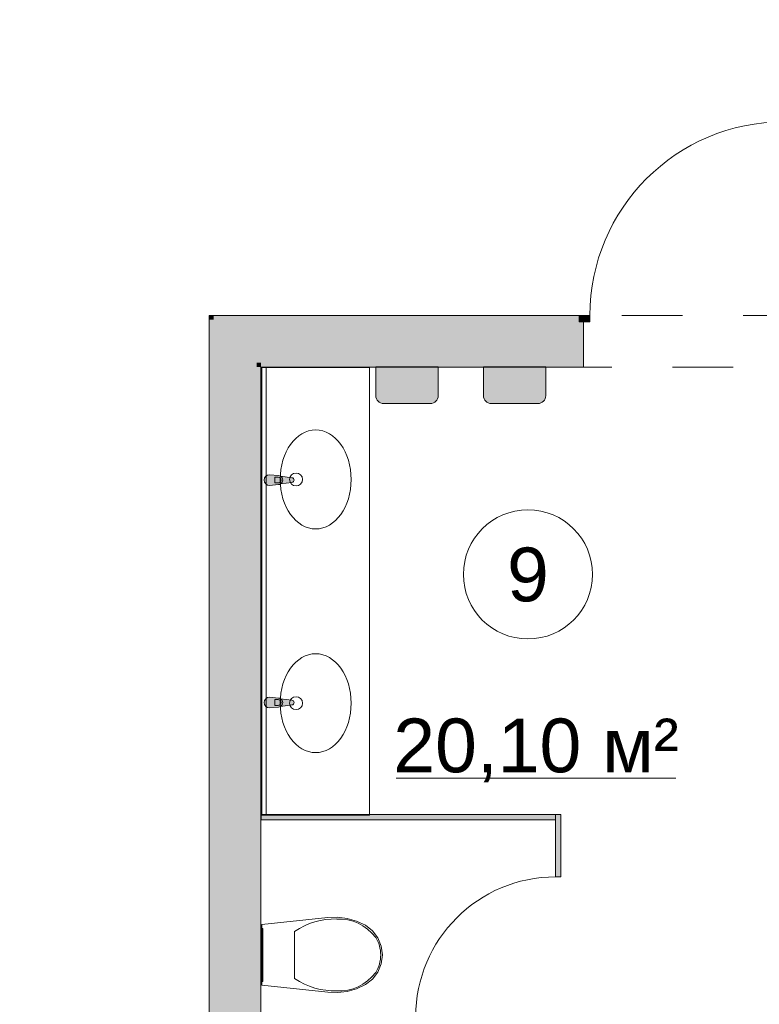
# Model space of a CAD drawing. Header units: millimetres. Extents: x -14761 to 157739, y -22400 to 107990.
# Tile 147 of 256: x 93499 to 96937, y 28848 to 33425. Entities that reach past the tile are written whole.
import ezdxf

# ---------------------------------------------------------------- set-up
doc = ezdxf.new("R2010")
doc.units = ezdxf.units.MM
doc.header["$MEASUREMENT"] = 0
doc.linetypes.add('Штриховая', pattern=[564.444447, 282.222223, -282.222223])
for name, color, linetype in [('Интерьер - Оборудование', 7, 'Continuous'), ('Интерьер - Сантехника', 7, 'Continuous'), ('Конструктив - Стены Блок 200 нов', 7, 'Continuous'), ('Элемент Модели - Зона', 7, 'Continuous')]:
    doc.layers.add(name, color=color, linetype=linetype)
doc.styles.add('СГЕНЕРИР_СТИЛЬ_1', font='txt')

msp = doc.modelspace()

# ---------------------------------------------------------------- hatches: boundary and pattern name
at = {"layer": 'Интерьер - Оборудование', "linetype": 'Continuous', "lineweight": 0, "true_color": 0xe5e5e5}
for points in [[(94660.4, 31259.7), (94702.4, 31263.7, 0.12102), (94711.9, 31267), (94764.8, 31273.6, 0.882566), (94764.8, 31295.8), (94711.9, 31302.4, 0.12102), (94702.4, 31305.7), (94660.4, 31309.7, 1)], [(94660.4, 30225.4), (94702.4, 30229.4, 0.12102), (94711.9, 30232.7), (94764.8, 30239.3, 0.882566), (94764.8, 30261.5), (94711.9, 30268.1, 0.12102), (94702.4, 30271.4), (94660.4, 30275.4, 1)]]:
    msp.add_hatch(color=254, dxfattribs=at).paths.add_polyline_path(points)
at = {"layer": 'Интерьер - Оборудование', "linetype": 'Continuous', "lineweight": 0, "true_color": 0x7f7f7f}
for points in [[(94622, 29730), (94622, 29705), (95990, 29705), (95990, 29730)], [(96015, 29730), (95990, 29730), (95990, 29440), (96015, 29440)]]:
    msp.add_hatch(color=8, dxfattribs=at).paths.add_polyline_path(points)
at = {"layer": 'Интерьер - Сантехника', "linetype": 'Continuous', "lineweight": 0, "true_color": 0xffffff}
for points in [[(95444.4, 31810.4), (95154.4, 31810.4), (95154.4, 31676.7, 0.414214), (95190.6, 31640.4), (95408.1, 31640.4, 0.414214), (95444.4, 31676.7)], [(95944.7, 31810.4), (95654.7, 31810.4), (95654.7, 31676.7, 0.414214), (95691, 31640.4), (95908.5, 31640.4, 0.414214), (95944.7, 31676.7)]]:
    msp.add_hatch(color=7, dxfattribs=at).paths.add_polyline_path(points)
at = {"layer": 'Конструктив - Стены Блок 200 нов', "linetype": 'Continuous', "lineweight": 0, "true_color": 0x000000}
for points in [[(94400, 32050), (94380, 32050), (94400, 32030)], [(94380, 32030), (94400, 32030), (94380, 32050)], [(96100, 32050), (94400, 32050), (94400, 32030), (96100, 32030)], [(94380, 26970), (94400, 26970), (94400, 32030), (94380, 32030)], [(94600, 32030), (94400, 32030), (94600, 31830)], [(94600, 31830), (94400, 32030), (94400, 31830)], [(94600, 31830), (96100, 31830), (96100, 32020), (96100, 32030), (94600, 32030)], [(96100, 31810), (96120, 31810), (96120, 32020), (96100, 32020), (96100, 31830)], [(94600, 27250), (94600, 31830), (94400, 31830), (94400, 27250)], [(94620, 31830), (94600, 31830), (94620, 31810)], [(94620, 31810), (94600, 31830), (94600, 31810)], [(96100, 31830), (94620, 31830), (94620, 31810), (96100, 31810)], [(94620, 27270), (94620, 31810), (94600, 31810), (94600, 27270)]]:
    msp.add_hatch(color=18, dxfattribs=at).paths.add_polyline_path(points)
at = {"layer": 'Конструктив - Стены Блок 200 нов', "linetype": 'Continuous', "lineweight": 0, "true_color": 0x7f7f7f}
msp.add_hatch(color=8, dxfattribs=at).paths.add_polyline_path([(96100, 32020), (96150, 32020), (96150, 32050), (96100, 32050)])

# ---------------------------------------------------------------- linework, layer by layer
at = {"layer": 'Интерьер - Оборудование', "color": 7, "linetype": 'Continuous', "lineweight": 15}
for p, q in [((94685.3, 31298.3), (94700.2, 31298.3)), ((94685.3, 31271.1), (94685.3, 31298.3)), ((94700.2, 31271.1), (94685.3, 31271.1)), ((94685.3, 30264), (94700.2, 30264)), ((94685.3, 30236.8), (94685.3, 30264)), ((94700.2, 30236.8), (94685.3, 30236.8))]:
    msp.add_line(p, q, dxfattribs=at)
at = {"layer": 'Интерьер - Оборудование', "color": 7, "linetype": 'Continuous', "lineweight": 15, "flags": 128}
for points in [[(94660.4, 31259.7), (94702.4, 31263.7, 0.12102), (94711.9, 31267), (94764.8, 31273.6, 0.882566), (94764.8, 31295.8), (94711.9, 31302.4, 0.12102), (94702.4, 31305.7), (94660.4, 31309.7, 1)], [(94660.4, 30225.4), (94702.4, 30229.4, 0.12102), (94711.9, 30232.7), (94764.8, 30239.3, 0.882566), (94764.8, 30261.5), (94711.9, 30268.1, 0.12102), (94702.4, 30271.4), (94660.4, 30275.4, 1)]]:
    msp.add_lwpolyline(points, format="xyb", close=True, dxfattribs=at)
for points in [[(94622, 29730), (94622, 29705), (95990, 29705), (95990, 29730)], [(96015, 29730), (95990, 29730), (95990, 29440), (96015, 29440)]]:
    msp.add_lwpolyline(points, close=True, dxfattribs=at)
at = {"layer": 'Интерьер - Оборудование', "color": 7, "linetype": 'Continuous', "lineweight": 15}
for centre, radius, start, end in [((94700.2, 31284.7), 13.6, 270, 90), ((94700.5, 31284.7), 21.1, 302.771, 57.229), ((94700.2, 30250.4), 13.6, 270, 90), ((94700.5, 30250.4), 21.1, 302.771, 57.229), ((95990, 28790), 650, 90, 180)]:
    msp.add_arc(centre, radius, start, end, dxfattribs=at)
at = {"layer": 'Интерьер - Сантехника', "color": 7, "linetype": 'Continuous', "lineweight": 15}
for p, q in [((94625, 31807.5), (94625, 29727.5)), ((95125, 31807.5), (94625, 31807.5)), ((94645, 31807.5), (94645, 29727.5)), ((95125, 31807.5), (95125, 29727.5)), ((95125, 29727.5), (94625, 29727.5)), ((94776.4, 29186), (94776.4, 29077.1)), ((94776.4, 29077.1), (94776.4, 28968.1))]:
    msp.add_line(p, q, dxfattribs=at)
at = {"layer": 'Интерьер - Сантехника', "color": 7, "linetype": 'Continuous', "lineweight": 15, "flags": 128}
for points in [[(95444.4, 31810.4), (95444.4, 31676.7, -0.414214), (95408.1, 31640.4), (95190.6, 31640.4, -0.414214), (95154.4, 31676.7), (95154.4, 31810.4)], [(95944.7, 31810.4), (95944.7, 31676.7, -0.414214), (95908.5, 31640.4), (95691, 31640.4, -0.414214), (95654.7, 31676.7), (95654.7, 31810.4)]]:
    msp.add_lwpolyline(points, format="xyb", close=True, dxfattribs=at)
for points in [[(95021.7, 28907.6), (95065.3, 28920), (95106.3, 28939.1), (95138.9, 28964.7), (95163.8, 28997.7), (95179.6, 29036), (95185, 29077.1), (95179.6, 29118.1), (95163.8, 29156.4), (95138.9, 29189.5), (95106.3, 29215), (95065.3, 29234.1), (95021.7, 29246.5), (94976.8, 29252), (94931.6, 29250.4), (94625, 29218), (94625, 28936.1), (94931.6, 28903.7), (94976.8, 28902.1)], [(94625, 29200.1), (94625, 28954.1), (94630, 28954.1), (94630, 29200.1)]]:
    msp.add_lwpolyline(points, close=True, dxfattribs=at)
at = {"layer": 'Интерьер - Сантехника', "color": 7, "linetype": 'Continuous', "lineweight": 15}
for centre in [(94783.9, 31287.5), (94783.9, 30247.5)]:
    msp.add_circle(centre, 30, dxfattribs=at)
for centre in [(94875, 31287.5), (94875, 30247.5)]:
    msp.add_ellipse(centre, major_axis=(0, 230), ratio=0.717391, dxfattribs=at)
for centre, major_axis, start_param, end_param in [((94964.4, 28819), (0, 425.3), 6.259567, 6.812588), ((94985.8, 28987.6), (0, 256.9), 5.438324, 6.338913), ((95056.2, 29076.2), (0, 138.5), 4.71825, 5.344894), ((95056.2, 29077.9), (0, 138.5), 4.079884, 4.706528), ((94985.8, 29166.5), (0, 256.9), 3.085861, 3.98645), ((94964.4, 29335.1), (0, 425.3), 2.612188, 3.165208)]:
    msp.add_ellipse(centre, major_axis=major_axis, ratio=0.875546, start_param=start_param, end_param=end_param, dxfattribs=at)
at = {"layer": 'Конструктив - Стены Блок 200 нов', "color": 7, "linetype": 'Continuous', "lineweight": 15}
for p, q in [((96100, 32050), (96100, 32030)), ((96150, 32050), (96100, 32050)), ((96100, 32050), (96100, 32020)), ((96100, 32050), (96100, 32030)), ((96100, 32050), (96100, 32030)), ((96150, 32020), (96150, 32050)), ((96100, 32030), (96100, 32020)), ((96100, 32030), (96100, 32020)), ((96100, 32030), (96100, 32020)), ((96100, 32020), (96150, 32020)), ((96120, 32020), (96120, 31810)), ((96120, 32020), (96120, 31810)), ((96100, 31810), (96120, 31810)), ((96100, 31810), (96120, 31810))]:
    msp.add_line(p, q, dxfattribs=at)
at = {"layer": 'Конструктив - Стены Блок 200 нов', "color": 7, "linetype": 'Continuous', "lineweight": 15, "flags": 128}
for points in [[(94380, 32050), (94400, 32050)], [(94380, 32050), (94380, 26970)], [(96100, 32050), (94400, 32050)], [(94620, 27270), (94620, 31810)], [(94620, 31810), (96100, 31810)]]:
    msp.add_lwpolyline(points, dxfattribs=at)
at = {"layer": 'Конструктив - Стены Блок 200 нов', "color": 7, "linetype": 'Continuous', "lineweight": 15}
msp.add_arc((97050, 32050), 900, 90, 180, dxfattribs=at)
at = {"layer": 'Элемент Модели - Зона', "color": 7, "linetype": 'Continuous', "lineweight": 15}
msp.add_line((95249.2, 29898.5), (96549.8, 29898.5), dxfattribs=at)
at = {"layer": 'Элемент Модели - Зона', "color": 7, "linetype": 'Штриховая', "lineweight": 15, "flags": 128}
for points in [[(71700.1, 36080), (68044.7, 36080), (68044.7, 31008.5), (71700.1, 27353.1), (71700.1, 27650), (72300.1, 27650), (72300.1, 27050), (72320.1, 27050), (72320.1, 26970), (90050, 26970), (90050, 26950), (90650, 26950), (90650, 26970), (94380, 26970), (94380, 32050), (99080, 32050), (99080, 35700), (98700, 35700), (98700, 36080), (90650, 36080), (90650, 35700), (90050, 35700), (90050, 36080), (89950, 36080), (89950, 35700), (89350, 35700), (89350, 36080), (81300.1, 36080), (81300.1, 35700), (80700.1, 35700), (80700.1, 36080), (72300.1, 36080), (72300.1, 35700), (71700.1, 35700)], [(94620, 31810), (94620, 27270), (98700, 27270), (98700, 27650), (99080, 27650), (99080, 31810)]]:
    msp.add_lwpolyline(points, close=True, dxfattribs=at)
at = {"layer": 'Элемент Модели - Зона', "color": 7, "linetype": 'Continuous', "lineweight": 15, "flags": 128}
msp.add_lwpolyline([(96161.7, 30846.2, 1), (95561.7, 30846.2, 1)], format="xyb", close=True, dxfattribs=at)

# ---------------------------------------------------------------- texts
at = {"layer": 'Элемент Модели - Зона', "color": 7, "lineweight": 15, "char_height": 250, "attachment_point": 5, "style": 'СГЕНЕРИР_СТИЛЬ_1'}
for s, insert in [('\\A1;{\\pqc;\\fArial|b0|i0|c204|p38;9}', (95861.7, 30844.1)), ('\\A1;{\\pqc;\\fArial|b0|i0|c204|p38;20,10 м²}', (95899.5, 30027.8))]:
    msp.add_mtext(s, dxfattribs=dict(at, insert=insert))

doc.saveas('drawing.dxf')
